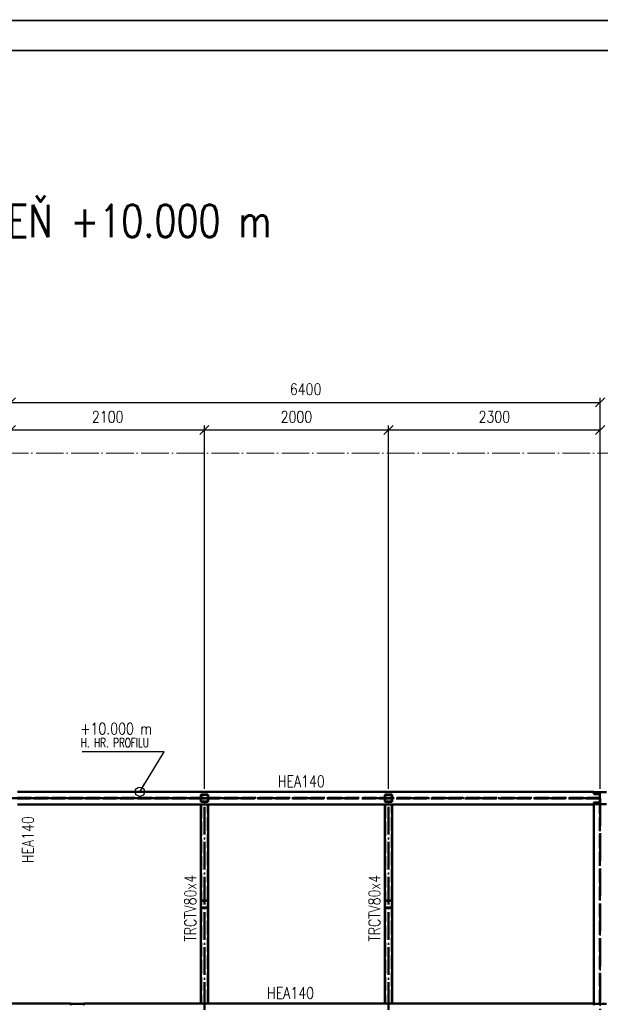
# Paper-space layout 'Layout1' of a CAD drawing. Extents: x -2 to 935, y -36 to 422.
# Tile 20 of 53: x 175 to 301, y 206 to 420. Entities that reach past the tile are written whole.
import ezdxf
from ezdxf.enums import TextEntityAlignment as Align

# ---------------------------------------------------------------- set-up
doc = ezdxf.new("R2010")
doc.units = 0
for name, pattern in [('ACAD_ISO02W100', [15, 12, -3]), ('ACAD_ISO04W100', [30.5, 24, -3, 0.5, -3]), ('HP_01_CER_B', [8, 5, -1, 1, -1])]:
    doc.linetypes.add(name, pattern=pattern)
doc.layers.get('0').update_dxf_attribs({"linetype": 'CONTINUOUS'})
doc.layers.get('DEFPOINTS').update_dxf_attribs({"color": 132, "linetype": 'CONTINUOUS'})
doc.layers.add('RAMECEK_HP', color=251, linetype='CONTINUOUS')
for name, color, linetype, lineweight in [('SS_1.ET-HALA_TaO-RASTR', 7, 'HP_01_CER_B', 13), ('SS_2.ET-HALA_TaO-VESTAVBA_A1÷B2-VAZBA2', 51, 'CONTINUOUS', 50), ('SS_KOTY', 3, 'CONTINUOUS', 25), ('SS_NADPIS_7', 6, 'CONTINUOUS', 70), ('SS_POPIS_PROFILU', 13, 'CONTINUOUS', 25)]:
    doc.layers.add(name, color=color, linetype=linetype, lineweight=lineweight)
doc.styles.add('ROMANS', font='romans.shx', dxfattribs={"width": 0.8})
doc.styles.add('romans.shx', font='romans.shx', dxfattribs={"height": 5})
doc.dimstyles.new('A-1_(2.5)_50AS', dxfattribs={"dimtxt": 2.5, "dimasz": 2, "dimexe": 1, "dimexo": 2, "dimgap": 0, "dimtad": 0, "dimdec": 1, "dimlfac": 50, "dimrnd": 1, "dimtxsty": 'ROMANS', "dimblk1": 'OBLIQUE', "dimblk2": 'OBLIQUE', "dimsah": 1, "dimcen": 2, "dimclrd": 256, "dimclre": 256, "dimclrt": 256, "dimadec": 1, "dimazin": 2, "dimtfac": 0.714286, "dimtdec": 1, "dimtmove": 0, "dimatfit": 3, "dimldrblk": 'OPEN', "dimfxl": 1, "dimtvp": 1.142857, "dimtfill": 1, "dimtolj": 1, "dimlwd": -1, "dimlwe": -1, "dimarcsym": 0})

# ---------------------------------------------------------------- blocks, each defined once
blk = doc.blocks.new('*U6')
at = {"layer": 'RAMECEK_HP', "lineweight": 35, "const_width": 0.35}
for points in [[(0, 420), (0, 0), (743, 0), (743, 420)], [(6.5, 413.5), (6.5, 6.5), (736.5, 6.5), (736.5, 413.5)]]:
    blk.add_lwpolyline(points, close=True, dxfattribs=at)
at = {"layer": 'DEFPOINTS', "style": 'ROMANS', "width": 0.8}
blk.add_attdef('TISK', text='', height=10, dxfattribs=at).set_placement((743, -33), align=Align.RIGHT)
blk = doc.blocks.new('_Oblique')
at = {"color": 0, "linetype": 'ByBlock', "lineweight": -2}
blk.add_line((-0.5, -0.5), (0.5, 0.5), dxfattribs=at)
blk = doc.blocks.new('*D26')
at = {"layer": 'DEFPOINTS', "color": 0, "transparency": 16777216}
for p in [(300.74, 337), (172.74, 296.97, -9801.32), (300.74, 250.97, -9800)]:
    blk.add_point(p, dxfattribs=at)
at = {"layer": 'SS_KOTY', "transparency": 16777216}
for p, q in [((172.74, 298.97), (172.74, 338)), ((172.74, 337), (300.74, 337)), ((300.74, 252.97), (300.74, 338))]:
    blk.add_line(p, q, dxfattribs=at)
at = {"layer": 'SS_KOTY', "transparency": 16777216, "xscale": 2, "yscale": 2, "zscale": 2, "rotation": 180}
blk.add_blockref('_Oblique', (172.74, 337), dxfattribs=at)
at = {"layer": 'SS_KOTY', "transparency": 16777216, "xscale": 2, "yscale": 2, "zscale": 2}
blk.add_blockref('_Oblique', (300.74, 337), dxfattribs=at)
at = {"layer": 'SS_KOTY', "transparency": 16777216, "insert": (236.74, 339.86), "char_height": 2.5, "attachment_point": 5, "style": 'ROMANS', "bg_fill": 3, "box_fill_scale": 1.1, "bg_fill_color": 256, "bg_fill_true_color": 13158600, "bg_fill_transparency": 0}
blk.add_mtext('\\A1;6400', dxfattribs=at)
blk = doc.blocks.new('_OPEN')
at = {"color": 0, "linetype": 'ByBlock'}
for p, q in [((-1, 0.17), (0, 0)), ((0, 0), (-1, -0.17)), ((0, 0), (-1, 0))]:
    blk.add_line(p, q, dxfattribs=at)
blk = doc.blocks.new('*D27')
at = {"layer": 'DEFPOINTS', "color": 0, "transparency": 16777216}
for p in [(214.74, 331), (172.74, 296.97, -9801.32), (214.74, 250.97, -9800.8)]:
    blk.add_point(p, dxfattribs=at)
at = {"layer": 'SS_KOTY', "transparency": 16777216}
for p, q in [((172.74, 298.97), (172.74, 332)), ((214.74, 252.97), (214.74, 332)), ((172.74, 331), (214.74, 331))]:
    blk.add_line(p, q, dxfattribs=at)
at = {"layer": 'SS_KOTY', "transparency": 16777216, "xscale": 2, "yscale": 2, "zscale": 2, "rotation": 180}
blk.add_blockref('_Oblique', (172.74, 331), dxfattribs=at)
at = {"layer": 'SS_KOTY', "transparency": 16777216, "xscale": 2, "yscale": 2, "zscale": 2}
blk.add_blockref('_Oblique', (214.74, 331), dxfattribs=at)
at = {"layer": 'SS_KOTY', "transparency": 16777216, "insert": (193.74, 333.86), "char_height": 2.5, "attachment_point": 5, "style": 'ROMANS', "bg_fill": 3, "box_fill_scale": 1.1, "bg_fill_color": 256, "bg_fill_true_color": 13158600, "bg_fill_transparency": 0}
blk.add_mtext('\\A1;2100', dxfattribs=at)
blk = doc.blocks.new('*D28')
at = {"layer": 'DEFPOINTS', "color": 0, "transparency": 16777216}
for p in [(254.74, 331), (214.74, 250.97, -9800.8), (254.74, 250.97, -9800.8)]:
    blk.add_point(p, dxfattribs=at)
at = {"layer": 'SS_KOTY', "transparency": 16777216}
for p, q in [((214.74, 252.97), (214.74, 332)), ((254.74, 252.97), (254.74, 332)), ((214.74, 331), (254.74, 331))]:
    blk.add_line(p, q, dxfattribs=at)
at = {"layer": 'SS_KOTY', "transparency": 16777216, "xscale": 2, "yscale": 2, "zscale": 2, "rotation": 180}
blk.add_blockref('_Oblique', (214.74, 331), dxfattribs=at)
at = {"layer": 'SS_KOTY', "transparency": 16777216, "xscale": 2, "yscale": 2, "zscale": 2}
blk.add_blockref('_Oblique', (254.74, 331), dxfattribs=at)
at = {"layer": 'SS_KOTY', "transparency": 16777216, "insert": (234.74, 333.86), "char_height": 2.5, "attachment_point": 5, "style": 'ROMANS', "bg_fill": 3, "box_fill_scale": 1.1, "bg_fill_color": 256, "bg_fill_true_color": 13158600, "bg_fill_transparency": 0}
blk.add_mtext('\\A1;2000', dxfattribs=at)
blk = doc.blocks.new('*D29')
at = {"layer": 'DEFPOINTS', "color": 0, "transparency": 16777216}
for p in [(300.74, 331), (254.74, 250.97, -9800.8), (300.74, 250.97, -9800)]:
    blk.add_point(p, dxfattribs=at)
at = {"layer": 'SS_KOTY', "transparency": 16777216}
for p, q in [((254.74, 252.97), (254.74, 332)), ((300.74, 252.97), (300.74, 332)), ((254.74, 331), (300.74, 331))]:
    blk.add_line(p, q, dxfattribs=at)
at = {"layer": 'SS_KOTY', "transparency": 16777216, "xscale": 2, "yscale": 2, "zscale": 2, "rotation": 180}
blk.add_blockref('_Oblique', (254.74, 331), dxfattribs=at)
at = {"layer": 'SS_KOTY', "transparency": 16777216, "xscale": 2, "yscale": 2, "zscale": 2}
blk.add_blockref('_Oblique', (300.74, 331), dxfattribs=at)
at = {"layer": 'SS_KOTY', "transparency": 16777216, "insert": (277.74, 333.86), "char_height": 2.5, "attachment_point": 5, "style": 'ROMANS', "bg_fill": 3, "box_fill_scale": 1.1, "bg_fill_color": 256, "bg_fill_true_color": 13158600, "bg_fill_transparency": 0}
blk.add_mtext('\\A1;2300', dxfattribs=at)

psp = doc.layouts.get("Layout1")

# ---------------------------------------------------------------- linework, layer by layer
at = {"layer": 'SS_2.ET-HALA_TaO-VESTAVBA_A1÷B2-VAZBA2', "color": 1, "linetype": 'Continuous', "ltscale": 0.25}
for p, q in [((174.1392, 249.5703), (299.3392, 249.5703)), ((213.9392, 249.5703), (213.9392, 206.3703)), ((215.5392, 206.3703), (215.5392, 249.5703)), ((253.9392, 249.5703), (253.9392, 206.3703)), ((255.5392, 206.3703), (255.5392, 249.5703)), ((300.4442, 249.8103), (299.3392, 249.8103)), ((302.1392, 249.6403), (299.3392, 249.6403)), ((299.3392, 206.3003), (299.3392, 249.5703)), ((185.7392, 206.3703), (74.9392, 206.3703)), ((185.7392, 205.9703), (185.7392, 206.3703)), ((185.7392, 206.3003), (188.5392, 206.3003)), ((299.3392, 206.3703), (188.5392, 206.3703)), ((188.5392, 206.3703), (188.5392, 205.9703)), ((299.3392, 205.9703), (299.3392, 206.3003)), ((299.3392, 206.3003), (302.1392, 206.3003))]:
    psp.add_line(p, q, dxfattribs=at)
at = {"layer": 'SS_2.ET-HALA_TaO-VESTAVBA_A1÷B2-VAZBA2', "color": 3, "linetype": 'ACAD_ISO02W100', "ltscale": 0.25}
for p, q in [((214.0192, 249.5703), (214.0192, 206.3703)), ((215.4592, 206.3703), (215.4592, 249.5703)), ((254.0192, 249.5703), (254.0192, 206.3703)), ((255.4592, 206.3703), (255.4592, 249.5703)), ((300.6842, 206.3003), (300.6842, 249.6403)), ((215.3792, 228.7703), (214.0992, 228.7703)), ((214.0992, 228.6903), (215.3792, 228.6903)), ((215.3792, 227.2503), (214.0992, 227.2503)), ((214.0992, 227.1703), (215.3792, 227.1703)), ((255.3792, 228.7703), (254.0992, 228.7703)), ((254.0992, 228.6903), (255.3792, 228.6903)), ((255.3792, 227.2503), (254.0992, 227.2503)), ((254.0992, 227.1703), (255.3792, 227.1703))]:
    psp.add_line(p, q, dxfattribs=at)
for centre, start, end in [((214.0992, 228.6103), 90, 180), ((214.0992, 227.3303), 180, 270), ((215.3792, 228.6103), 0, 90), ((215.3792, 227.3303), 270, 0), ((254.0992, 228.6103), 90, 180), ((254.0992, 227.3303), 180, 270), ((255.3792, 228.6103), 0, 90), ((255.3792, 227.3303), 270, 0)]:
    psp.add_arc(centre, 0.16, start, end, dxfattribs=at)
at = {"layer": 'SS_2.ET-HALA_TaO-VESTAVBA_A1÷B2-VAZBA2', "color": 3, "linetype": 'ACAD_ISO02W100', "ltscale": 0.25, "extrusion": (4.54747e-13, -1.88363e-13, -1)}
psp.add_arc((-214.0992, 228.6103), 0.08, 0, 90, dxfattribs=at)
at = {"layer": 'SS_2.ET-HALA_TaO-VESTAVBA_A1÷B2-VAZBA2', "color": 3, "linetype": 'ACAD_ISO02W100', "ltscale": 0.25, "extrusion": (9.09495e-13, 3.76725e-13, -1)}
psp.add_arc((-214.0992, 227.3303), 0.08, 270, 0, dxfattribs=at)
at = {"layer": 'SS_2.ET-HALA_TaO-VESTAVBA_A1÷B2-VAZBA2', "color": 3, "linetype": 'ACAD_ISO02W100', "ltscale": 0.25, "extrusion": (-1.88363e-13, -4.54747e-13, -1)}
psp.add_arc((-215.3792, 228.6103), 0.08, 90, 180, dxfattribs=at)
at = {"layer": 'SS_2.ET-HALA_TaO-VESTAVBA_A1÷B2-VAZBA2', "color": 3, "linetype": 'ACAD_ISO02W100', "ltscale": 0.25, "extrusion": (-3.76725e-13, 9.09495e-13, -1)}
psp.add_arc((-215.3792, 227.3303), 0.08, 180, 270, dxfattribs=at)
at = {"layer": 'SS_2.ET-HALA_TaO-VESTAVBA_A1÷B2-VAZBA2', "color": 3, "linetype": 'ACAD_ISO02W100', "ltscale": 0.25, "extrusion": (9.09495e-13, -3.76725e-13, -1)}
psp.add_arc((-254.0992, 228.6103), 0.08, 0, 90, dxfattribs=at)
at = {"layer": 'SS_2.ET-HALA_TaO-VESTAVBA_A1÷B2-VAZBA2', "color": 3, "linetype": 'ACAD_ISO02W100', "ltscale": 0.25, "extrusion": (1.36424e-12, 5.65088e-13, -1)}
psp.add_arc((-254.0992, 227.3303), 0.08, 270, 0, dxfattribs=at)
at = {"layer": 'SS_2.ET-HALA_TaO-VESTAVBA_A1÷B2-VAZBA2', "color": 3, "linetype": 'ACAD_ISO02W100', "ltscale": 0.25, "extrusion": (-3.76725e-13, -9.09495e-13, -1)}
psp.add_arc((-255.3792, 228.6103), 0.08, 90, 180, dxfattribs=at)
at = {"layer": 'SS_2.ET-HALA_TaO-VESTAVBA_A1÷B2-VAZBA2', "color": 3, "linetype": 'ACAD_ISO02W100', "ltscale": 0.25, "extrusion": (-5.65088e-13, 1.36424e-12, -1)}
psp.add_arc((-255.3792, 227.3303), 0.08, 180, 270, dxfattribs=at)

# ---------------------------------------------------------------- block references
at = {"layer": 'RAMECEK_HP'}
psp.add_blockref('*U6', (0, 0), dxfattribs=at)

# ---------------------------------------------------------------- texts
at = {"layer": 'SS_NADPIS_7', "color": 6, "style": 'romans.shx', "width": 0.8}
psp.add_text('ÚROVEŇ +10.000 m', height=7, dxfattribs=at).set_placement((152.0358, 372.9429))
at = {"layer": 'SS_POPIS_PROFILU', "color": 13, "style": 'romans.shx', "width": 0.8}
for s, p in [('HEA140', (177.6392, 236.8388)), ('TRCTV80x4', (212.9392, 219.802)), ('TRCTV80x4', (252.9392, 219.802))]:
    psp.add_text(s, height=2.5, rotation=90, dxfattribs=at).set_placement(p)
psp.add_text('HEA140', height=2.5, dxfattribs=at).set_placement((228.3657, 207.3803))

# ---------------------------------------------------------------- next in the draw order: dimensions: what is measured, and where the dimension line sits
at = {"layer": 'SS_KOTY'}
dim = psp.add_linear_dim(base=(300.7392, 337.0029), p1=(172.7392, 296.9703, -9801.32), p2=(300.7392, 250.9703, -9800), dimstyle='A-1_(2.5)_50AS', override={"dimtmove": 1}, dxfattribs=at)
dim.commit()
dim.dimension.update_dxf_attribs({"geometry": '*D26', "text_midpoint": (236.7392, 339.86)})

# ---------------------------------------------------------------- next in the draw order: dimensions: what is measured, and where the dimension line sits
dim = psp.add_linear_dim(base=(214.7392, 331.0029), p1=(172.7392, 296.9703, -9801.32), p2=(214.7392, 250.9703, -9800.8), dimstyle='A-1_(2.5)_50AS', dxfattribs=at)
dim.commit()
dim.dimension.update_dxf_attribs({"geometry": '*D27', "text_midpoint": (193.7392, 333.86)})

# ---------------------------------------------------------------- next in the draw order: linework, layer by layer
at = {"layer": 'SS_POPIS_PROFILU', "color": 0, "linetype": 'ByBlock', "lineweight": -2}
psp.add_line((200.7215, 252.3703, -9800), (201.7598, 254.0797, -9800), dxfattribs=at)
at = {"layer": 'SS_POPIS_PROFILU', "color": 13}
psp.add_lwpolyline([(200.7215, 252.3703), (205.981, 261.0292), (188.1715, 261.0292)], dxfattribs=at)
at = {"layer": 'SS_POPIS_PROFILU', "color": 0, "linetype": 'ByBlock', "lineweight": -2}
psp.add_circle((200.7215, 252.3703, -9800), 1, dxfattribs=at)

# ---------------------------------------------------------------- next in the draw order: texts
at = {"layer": 'SS_POPIS_PROFILU', "color": 13, "style": 'romans.shx'}
for s, height, width, p in [('+10.000 m', 2.5, 0.8, (187.7733, 264.8292)), ('H. HR. PROFILU', 2, 0.7, (187.9075, 262.0292))]:
    psp.add_text(s, height=height, dxfattribs=dict(at, width=width)).set_placement(p)

# ---------------------------------------------------------------- next in the draw order: dimensions: what is measured, and where the dimension line sits
at = {"layer": 'SS_KOTY'}
dim = psp.add_linear_dim(base=(254.7392, 331.0029), p1=(214.7392, 250.9703, -9800.8), p2=(254.7392, 250.9703, -9800.8), dimstyle='A-1_(2.5)_50AS', override={"dimtmove": 1}, dxfattribs=at)
dim.commit()
dim.dimension.update_dxf_attribs({"geometry": '*D28', "text_midpoint": (234.7392, 333.86)})

# ---------------------------------------------------------------- next in the draw order: linework, layer by layer
at = {"layer": 'SS_2.ET-HALA_TaO-VESTAVBA_A1÷B2-VAZBA2', "color": 3, "linetype": 'ACAD_ISO02W100', "ltscale": 0.25}
for p, q in [((213.9392, 251.6103), (213.9392, 250.3303)), ((214.0192, 251.6103), (214.0192, 250.3303)), ((215.3792, 251.7703), (214.0992, 251.7703)), ((214.0992, 251.6903), (215.3792, 251.6903)), ((215.4592, 250.3303), (215.4592, 251.6103)), ((215.5392, 250.3303), (215.5392, 251.6103)), ((215.3792, 250.2503), (214.0992, 250.2503)), ((214.0992, 250.1703), (215.3792, 250.1703))]:
    psp.add_line(p, q, dxfattribs=at)
at = {"layer": 'SS_2.ET-HALA_TaO-VESTAVBA_A1÷B2-VAZBA2', "color": 7, "linetype": 'ACAD_ISO04W100', "ltscale": 0.25}
psp.add_line((214.7392, 204.9703), (214.7392, 250.9703), dxfattribs=at)
at = {"layer": 'SS_2.ET-HALA_TaO-VESTAVBA_A1÷B2-VAZBA2', "color": 3, "linetype": 'ACAD_ISO02W100', "ltscale": 0.25}
for centre, start, end in [((214.0992, 251.6103), 90, 180), ((215.3792, 251.6103), 0, 90), ((214.0992, 250.3303), 180, 270), ((215.3792, 250.3303), 270, 0)]:
    psp.add_arc(centre, 0.16, start, end, dxfattribs=at)
at = {"layer": 'SS_2.ET-HALA_TaO-VESTAVBA_A1÷B2-VAZBA2', "color": 3, "linetype": 'ACAD_ISO02W100', "ltscale": 0.25, "extrusion": (-1.36424e-12, 5.65088e-13, -1)}
psp.add_arc((-214.0992, 251.6103), 0.08, 0, 90, dxfattribs=at)
at = {"layer": 'SS_2.ET-HALA_TaO-VESTAVBA_A1÷B2-VAZBA2', "color": 3, "linetype": 'ACAD_ISO02W100', "ltscale": 0.25, "extrusion": (5.65088e-13, 1.36424e-12, -1)}
psp.add_arc((-215.3792, 251.6103), 0.08, 90, 180, dxfattribs=at)
at = {"layer": 'SS_2.ET-HALA_TaO-VESTAVBA_A1÷B2-VAZBA2', "color": 3, "linetype": 'ACAD_ISO02W100', "ltscale": 0.25, "extrusion": (-1.36424e-12, -5.65088e-13, -1)}
psp.add_arc((-214.0992, 250.3303), 0.08, 270, 0, dxfattribs=at)
at = {"layer": 'SS_2.ET-HALA_TaO-VESTAVBA_A1÷B2-VAZBA2', "color": 3, "linetype": 'ACAD_ISO02W100', "ltscale": 0.25, "extrusion": (5.65088e-13, -1.36424e-12, -1)}
psp.add_arc((-215.3792, 250.3303), 0.08, 180, 270, dxfattribs=at)

# ---------------------------------------------------------------- next in the draw order: texts
at = {"layer": 'SS_POPIS_PROFILU', "color": 13, "style": 'romans.shx', "width": 0.8}
psp.add_text('HEA140', height=2.5, dxfattribs=at).set_placement((230.7004, 253.3803))

# ---------------------------------------------------------------- next in the draw order: dimensions: what is measured, and where the dimension line sits
at = {"layer": 'SS_KOTY'}
dim = psp.add_linear_dim(base=(300.7392, 331.0029), p1=(254.7392, 250.9703, -9800.8), p2=(300.7392, 250.9703, -9800), dimstyle='A-1_(2.5)_50AS', override={"dimtmove": 1}, dxfattribs=at)
dim.commit()
dim.dimension.update_dxf_attribs({"geometry": '*D29', "text_midpoint": (277.7392, 333.86)})

# ---------------------------------------------------------------- next in the draw order: linework, layer by layer
at = {"layer": 'SS_1.ET-HALA_TaO-RASTR', "linetype": 'ACAD_ISO04W100', "ltscale": 0.25}
psp.add_line((48.5392, 325.9703), (462.3422, 325.9703), dxfattribs=at)
at = {"layer": 'SS_2.ET-HALA_TaO-VESTAVBA_A1÷B2-VAZBA2', "color": 7, "linetype": 'ACAD_ISO04W100', "ltscale": 0.25}
for p, q in [((300.7392, 250.9703), (172.7392, 250.9703)), ((254.7392, 204.9703), (254.7392, 250.9703)), ((300.7392, 250.9703), (300.7392, 204.9703))]:
    psp.add_line(p, q, dxfattribs=at)
at = {"layer": 'SS_2.ET-HALA_TaO-VESTAVBA_A1÷B2-VAZBA2', "color": 1, "linetype": 'Continuous', "ltscale": 0.25}
for p, q in [((299.3392, 252.3703), (174.1392, 252.3703)), ((299.3392, 251.9703), (299.3392, 252.3703)), ((302.1392, 252.3003), (299.3392, 252.3003)), ((299.3392, 252.1303), (300.4442, 252.1303)), ((300.6842, 251.8703), (299.4392, 251.8703)), ((300.6842, 251.8703), (300.6842, 251.8903)), ((300.6842, 250.0703), (300.6842, 251.8703)), ((299.3392, 249.5703), (299.3392, 249.9703)), ((299.4392, 250.0703), (300.6842, 250.0703)), ((300.6842, 250.0503), (300.6842, 250.0703))]:
    psp.add_line(p, q, dxfattribs=at)
at = {"layer": 'SS_2.ET-HALA_TaO-VESTAVBA_A1÷B2-VAZBA2', "color": 3, "linetype": 'ACAD_ISO02W100', "ltscale": 0.25}
for p, q in [((174.1392, 251.0253), (300.6842, 251.0253)), ((300.6842, 250.9153), (174.1392, 250.9153)), ((253.9392, 251.6103), (253.9392, 250.3303)), ((254.0192, 251.6103), (254.0192, 250.3303)), ((255.3792, 251.7703), (254.0992, 251.7703)), ((254.0992, 251.6903), (255.3792, 251.6903)), ((255.4592, 250.3303), (255.4592, 251.6103)), ((255.5392, 250.3303), (255.5392, 251.6103)), ((255.3792, 250.2503), (254.0992, 250.2503)), ((254.0992, 250.1703), (255.3792, 250.1703))]:
    psp.add_line(p, q, dxfattribs=at)
for centre, start, end in [((254.0992, 251.6103), 90, 180), ((255.3792, 251.6103), 0, 90), ((254.0992, 250.3303), 180, 270), ((255.3792, 250.3303), 270, 0)]:
    psp.add_arc(centre, 0.16, start, end, dxfattribs=at)
at = {"layer": 'SS_2.ET-HALA_TaO-VESTAVBA_A1÷B2-VAZBA2', "color": 3, "linetype": 'ACAD_ISO02W100', "ltscale": 0.25, "extrusion": (-1.36424e-12, 5.65088e-13, -1)}
psp.add_arc((-254.0992, 251.6103), 0.08, 0, 90, dxfattribs=at)
at = {"layer": 'SS_2.ET-HALA_TaO-VESTAVBA_A1÷B2-VAZBA2', "color": 3, "linetype": 'ACAD_ISO02W100', "ltscale": 0.25, "extrusion": (5.65088e-13, 1.36424e-12, -1)}
psp.add_arc((-255.3792, 251.6103), 0.08, 90, 180, dxfattribs=at)
at = {"layer": 'SS_2.ET-HALA_TaO-VESTAVBA_A1÷B2-VAZBA2', "color": 1, "linetype": 'Continuous', "ltscale": 0.25, "extrusion": (3.63798e-13, 1.5069e-13, -1)}
psp.add_arc((-299.4392, 251.9703), 0.1, 270, 0, dxfattribs=at)
at = {"layer": 'SS_2.ET-HALA_TaO-VESTAVBA_A1÷B2-VAZBA2', "color": 1, "linetype": 'Continuous', "ltscale": 0.25, "extrusion": (-6.27875e-14, -1.51582e-13, -1)}
psp.add_arc((-300.4442, 251.8903), 0.24, 90, 180, dxfattribs=at)
at = {"layer": 'SS_2.ET-HALA_TaO-VESTAVBA_A1÷B2-VAZBA2', "color": 3, "linetype": 'ACAD_ISO02W100', "ltscale": 0.25, "extrusion": (-1.36424e-12, -5.65088e-13, -1)}
psp.add_arc((-254.0992, 250.3303), 0.08, 270, 0, dxfattribs=at)
at = {"layer": 'SS_2.ET-HALA_TaO-VESTAVBA_A1÷B2-VAZBA2', "color": 3, "linetype": 'ACAD_ISO02W100', "ltscale": 0.25, "extrusion": (5.65088e-13, -1.36424e-12, -1)}
psp.add_arc((-255.3792, 250.3303), 0.08, 180, 270, dxfattribs=at)
at = {"layer": 'SS_2.ET-HALA_TaO-VESTAVBA_A1÷B2-VAZBA2', "color": 1, "linetype": 'Continuous', "ltscale": 0.25, "extrusion": (3.63798e-13, -1.5069e-13, -1)}
psp.add_arc((-299.4392, 249.9703), 0.1, 0, 90, dxfattribs=at)
at = {"layer": 'SS_2.ET-HALA_TaO-VESTAVBA_A1÷B2-VAZBA2', "color": 1, "linetype": 'Continuous', "ltscale": 0.25, "extrusion": (-6.27875e-14, 1.51582e-13, -1)}
psp.add_arc((-300.4442, 250.0503), 0.24, 180, 270, dxfattribs=at)

doc.saveas('drawing.dxf')
